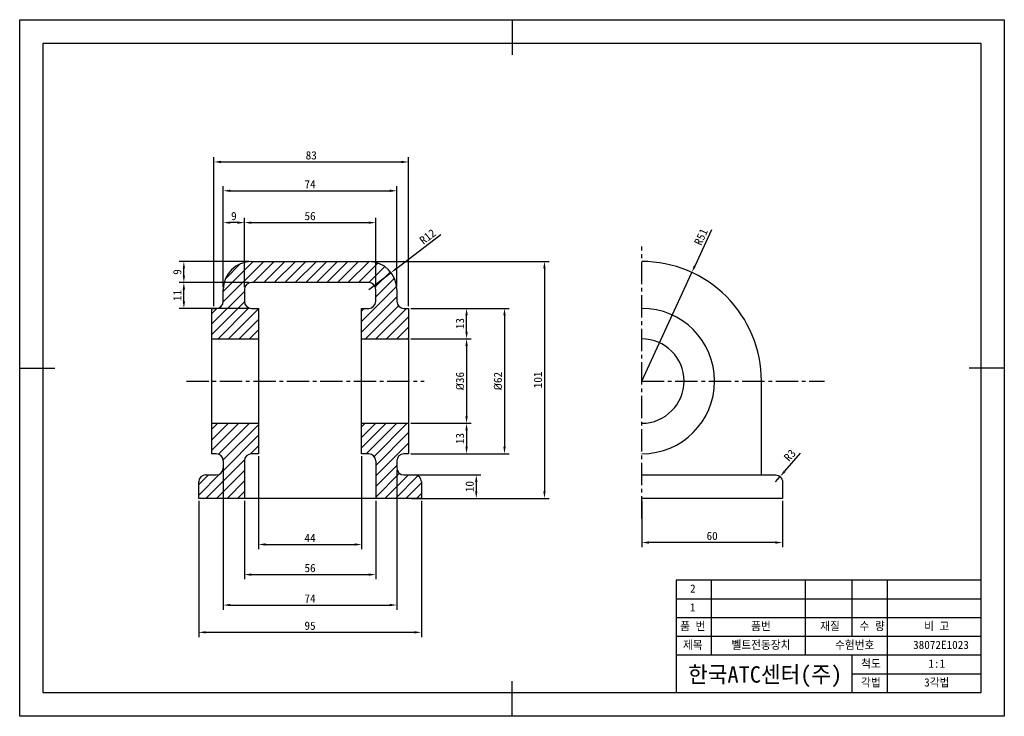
# Model space of a CAD drawing. Header units: millimetres. Extents: x -442 to 420, y 0 to 300.
# Tile 2 of 2: x 0 to 420, y 0 to 297. Entities that reach past the tile are written whole.
import ezdxf
from ezdxf.enums import TextEntityAlignment as Align

# ---------------------------------------------------------------- set-up
doc = ezdxf.new("R2010")
doc.units = ezdxf.units.MM
doc.header["$LTSCALE"] = 0.5
doc.linetypes.add('CENTER2', pattern=[28.575, 19.05, -3.175, 3.175, -3.175])
for name, color, linetype in [('문자', 2, 'Continuous'), ('외형선', 3, 'Continuous'), ('중심선', 1, 'CENTER2')]:
    doc.layers.add(name, color=color, linetype=linetype)
doc.layers.add('해치 (ISO)', color=7, linetype='Continuous', lineweight=25)
doc.dimstyles.new('ISO-25', dxfattribs={"dimtxt": 3.5, "dimasz": 3, "dimexe": 2, "dimexo": 1, "dimgap": 1, "dimtad": 1, "dimdsep": 46, "dimtxsty": 'Standard', "dimcen": 0, "dimclrt": 2, "dimazin": 2, "dimtfac": 1, "dimtmove": 0, "dimatfit": 3, "dimfxl": 1, "dimtfill": 1, "dimarcsym": 0})

# ---------------------------------------------------------------- blocks, each defined once
blk = doc.blocks.new('*D14')
at = {"layer": 'Defpoints', "color": 0, "transparency": 16777216}
for p in [(165.86, 236.35), (82.86, 173.93), (165.86, 173.93)]:
    blk.add_point(p, dxfattribs=at)
at = {"layer": '문자', "color": 0, "lineweight": -2, "transparency": 16777216}
for p, q in [((82.86, 174.93), (82.86, 238.35)), ((85.86, 236.35), (162.86, 236.35)), ((165.86, 174.93), (165.86, 238.35))]:
    blk.add_line(p, q, dxfattribs=at)
at = {"layer": '문자', "color": 0, "transparency": 16777216}
for points in [[(85.86, 236.85), (85.86, 235.85), (82.86, 236.35)], [(162.86, 236.85), (162.86, 235.85), (165.86, 236.35)]]:
    blk.add_solid(points, dxfattribs=at)
at = {"layer": '문자', "color": 2, "transparency": 16777216, "insert": (124.36, 239.14), "char_height": 3.5, "attachment_point": 5, "bg_fill": 3, "box_fill_scale": 1.1, "bg_fill_color": 256, "bg_fill_true_color": 13158600, "bg_fill_transparency": 0}
blk.add_mtext('83', dxfattribs=at)
blk = doc.blocks.new('_DotSmall')
at = {"color": 0, "linetype": 'ByBlock', "const_width": 0.5}
blk.add_lwpolyline([(-0.0625, 0, 1), (0.0625, 0, 1)], format="xyb", close=True, dxfattribs=at)
blk = doc.blocks.new('*D16')
at = {"layer": 'Defpoints', "color": 0, "transparency": 16777216}
for p in [(160.86, 224.05), (86.86, 181.93), (160.86, 181.93)]:
    blk.add_point(p, dxfattribs=at)
at = {"layer": '문자', "color": 0, "lineweight": -2, "transparency": 16777216}
for p, q in [((86.86, 182.93), (86.86, 226.05)), ((89.86, 224.05), (157.86, 224.05)), ((160.86, 182.93), (160.86, 226.05))]:
    blk.add_line(p, q, dxfattribs=at)
at = {"layer": '문자', "color": 0, "transparency": 16777216}
for points in [[(89.86, 224.55), (89.86, 223.55), (86.86, 224.05)], [(157.86, 224.55), (157.86, 223.55), (160.86, 224.05)]]:
    blk.add_solid(points, dxfattribs=at)
at = {"layer": '문자', "color": 2, "transparency": 16777216, "insert": (123.86, 226.85), "char_height": 3.5, "attachment_point": 5, "bg_fill": 3, "box_fill_scale": 1.1, "bg_fill_color": 256, "bg_fill_true_color": 13158600, "bg_fill_transparency": 0}
blk.add_mtext('74', dxfattribs=at)
blk = doc.blocks.new('*D17')
at = {"layer": 'Defpoints', "color": 0, "transparency": 16777216}
for p in [(286.71, 189.25), (265.37, 142.93)]:
    blk.add_point(p, dxfattribs=at)
at = {"layer": '문자', "color": 0, "lineweight": -2, "transparency": 16777216}
for p, q in [((295.06, 207.36), (287.97, 191.97)), ((265.37, 142.93), (286.71, 189.25))]:
    blk.add_line(p, q, dxfattribs=at)
at = {"layer": '문자', "color": 0, "transparency": 16777216}
blk.add_solid([(287.51, 192.18), (288.42, 191.76), (286.71, 189.25)], dxfattribs=at)
at = {"layer": '문자', "color": 2, "transparency": 16777216, "insert": (290.62, 204.42), "char_height": 3.5, "attachment_point": 5, "rotation": 65.2661, "bg_fill": 3, "box_fill_scale": 1.1, "bg_fill_color": 256, "bg_fill_true_color": 13158600, "bg_fill_transparency": 0}
blk.add_mtext('R51', dxfattribs=at)
blk = doc.blocks.new('*D18')
at = {"layer": 'Defpoints', "color": 0, "transparency": 16777216}
for p in [(165.86, 160.93), (165.86, 124.93), (190.62, 124.93)]:
    blk.add_point(p, dxfattribs=at)
at = {"layer": '문자', "color": 0, "lineweight": -2, "transparency": 16777216}
for p, q in [((166.86, 160.93), (192.62, 160.93)), ((190.62, 157.93), (190.62, 127.93)), ((166.86, 124.93), (192.62, 124.93))]:
    blk.add_line(p, q, dxfattribs=at)
at = {"layer": '문자', "color": 0, "transparency": 16777216}
for points in [[(190.12, 157.93), (191.12, 157.93), (190.62, 160.93)], [(190.12, 127.93), (191.12, 127.93), (190.62, 124.93)]]:
    blk.add_solid(points, dxfattribs=at)
at = {"layer": '문자', "color": 2, "transparency": 16777216, "insert": (187.83, 142.93), "char_height": 3.5, "attachment_point": 5, "rotation": 90, "bg_fill": 3, "box_fill_scale": 1.1, "bg_fill_color": 256, "bg_fill_true_color": 13158600, "bg_fill_transparency": 0}
blk.add_mtext('{\\fISOCPEUR|b0|i0|c0|p34;%%C}36', dxfattribs=at)
blk = doc.blocks.new('*D19')
at = {"layer": 'Defpoints', "color": 0, "transparency": 16777216}
for p in [(165.86, 173.93), (165.86, 111.93), (206.81, 111.93)]:
    blk.add_point(p, dxfattribs=at)
at = {"layer": '문자', "color": 0, "lineweight": -2, "transparency": 16777216}
for p, q in [((166.86, 173.93), (208.81, 173.93)), ((206.81, 170.93), (206.81, 114.93)), ((166.86, 111.93), (208.81, 111.93))]:
    blk.add_line(p, q, dxfattribs=at)
at = {"layer": '문자', "color": 0, "transparency": 16777216}
for points in [[(206.31, 170.93), (207.31, 170.93), (206.81, 173.93)], [(206.31, 114.93), (207.31, 114.93), (206.81, 111.93)]]:
    blk.add_solid(points, dxfattribs=at)
at = {"layer": '문자', "color": 2, "transparency": 16777216, "insert": (204.02, 142.93), "char_height": 3.5, "attachment_point": 5, "rotation": 90, "bg_fill": 3, "box_fill_scale": 1.1, "bg_fill_color": 256, "bg_fill_true_color": 13158600, "bg_fill_transparency": 0}
blk.add_mtext('{\\fISOCPEUR|b0|i0|c0|p34;%%C}62', dxfattribs=at)
blk = doc.blocks.new('*D20')
at = {"layer": 'Defpoints', "color": 0, "transparency": 16777216}
for p in [(76.36, 92.93), (171.36, 92.93), (171.36, 35.8)]:
    blk.add_point(p, dxfattribs=at)
at = {"layer": '문자', "color": 0, "lineweight": -2, "transparency": 16777216}
for p, q in [((76.36, 91.93), (76.36, 33.8)), ((171.36, 91.93), (171.36, 33.8)), ((79.36, 35.8), (168.36, 35.8))]:
    blk.add_line(p, q, dxfattribs=at)
at = {"layer": '문자', "color": 0, "transparency": 16777216}
for points in [[(79.36, 36.3), (79.36, 35.3), (76.36, 35.8)], [(168.36, 36.3), (168.36, 35.3), (171.36, 35.8)]]:
    blk.add_solid(points, dxfattribs=at)
at = {"layer": '문자', "color": 2, "transparency": 16777216, "insert": (123.86, 38.59), "char_height": 3.5, "attachment_point": 5, "bg_fill": 3, "box_fill_scale": 1.1, "bg_fill_color": 256, "bg_fill_true_color": 13158600, "bg_fill_transparency": 0}
blk.add_mtext('95', dxfattribs=at)
blk = doc.blocks.new('*D21')
at = {"layer": 'Defpoints', "color": 0, "transparency": 16777216}
for p in [(95.86, 92.93), (151.86, 92.93), (151.86, 60.41)]:
    blk.add_point(p, dxfattribs=at)
at = {"layer": '문자', "color": 0, "lineweight": -2, "transparency": 16777216}
for p, q in [((95.86, 91.93), (95.86, 58.41)), ((151.86, 91.93), (151.86, 58.41)), ((98.86, 60.41), (148.86, 60.41))]:
    blk.add_line(p, q, dxfattribs=at)
at = {"layer": '문자', "color": 0, "transparency": 16777216}
for points in [[(98.86, 60.91), (98.86, 59.91), (95.86, 60.41)], [(148.86, 60.91), (148.86, 59.91), (151.86, 60.41)]]:
    blk.add_solid(points, dxfattribs=at)
at = {"layer": '문자', "color": 2, "transparency": 16777216, "insert": (123.86, 63.2), "char_height": 3.5, "attachment_point": 5, "bg_fill": 3, "box_fill_scale": 1.1, "bg_fill_color": 256, "bg_fill_true_color": 13158600, "bg_fill_transparency": 0}
blk.add_mtext('56', dxfattribs=at)
blk = doc.blocks.new('*D22')
at = {"layer": 'Defpoints', "color": 0, "transparency": 16777216}
for p in [(158.42, 189.18), (148.86, 181.93)]:
    blk.add_point(p, dxfattribs=at)
at = {"layer": '문자', "color": 0, "lineweight": -2, "transparency": 16777216}
for p, q in [((179.66, 205.3), (160.81, 190.99)), ((148.86, 181.93), (158.42, 189.18))]:
    blk.add_line(p, q, dxfattribs=at)
at = {"layer": '문자', "color": 0, "transparency": 16777216}
blk.add_solid([(160.51, 191.39), (161.11, 190.6), (158.42, 189.18)], dxfattribs=at)
at = {"layer": '문자', "color": 2, "transparency": 16777216, "insert": (174.01, 204.53), "char_height": 3.5, "attachment_point": 5, "rotation": 37.1956, "bg_fill": 3, "box_fill_scale": 1.1, "bg_fill_color": 256, "bg_fill_true_color": 13158600, "bg_fill_transparency": 0}
blk.add_mtext('R12', dxfattribs=at)
blk = doc.blocks.new('*D25')
at = {"layer": 'Defpoints', "color": 0, "transparency": 16777216}
for p in [(166.11, 102.93), (166.11, 92.93), (194.76, 92.93)]:
    blk.add_point(p, dxfattribs=at)
at = {"layer": '문자', "color": 0, "lineweight": -2, "transparency": 16777216}
for p, q in [((167.11, 102.93), (196.76, 102.93)), ((194.76, 99.93), (194.76, 95.93)), ((167.11, 92.93), (196.76, 92.93))]:
    blk.add_line(p, q, dxfattribs=at)
at = {"layer": '문자', "color": 0, "transparency": 16777216}
for points in [[(194.26, 99.93), (195.26, 99.93), (194.76, 102.93)], [(194.26, 95.93), (195.26, 95.93), (194.76, 92.93)]]:
    blk.add_solid(points, dxfattribs=at)
at = {"layer": '문자', "color": 2, "transparency": 16777216, "insert": (191.96, 97.93), "char_height": 3.5, "attachment_point": 5, "rotation": 90, "bg_fill": 3, "box_fill_scale": 1.1, "bg_fill_color": 256, "bg_fill_true_color": 13158600, "bg_fill_transparency": 0}
blk.add_mtext('10', dxfattribs=at)
blk = doc.blocks.new('*D26')
at = {"layer": 'Defpoints', "color": 0, "transparency": 16777216}
for p in [(324.34, 102.19), (322.37, 99.93)]:
    blk.add_point(p, dxfattribs=at)
at = {"layer": '해치 (ISO)', "color": 0, "lineweight": -2, "transparency": 16777216}
for p, q in [((332.98, 112.15), (326.3, 104.46)), ((322.37, 99.93), (324.34, 102.19))]:
    blk.add_line(p, q, dxfattribs=at)
at = {"layer": '해치 (ISO)', "color": 0, "transparency": 16777216}
blk.add_solid([(325.93, 104.78), (326.68, 104.13), (324.34, 102.19)], dxfattribs=at)
at = {"layer": '해치 (ISO)', "color": 2, "transparency": 16777216, "insert": (328.51, 111.27), "char_height": 3.5, "attachment_point": 5, "rotation": 49.056, "bg_fill": 3, "box_fill_scale": 1.1, "bg_fill_color": 256, "bg_fill_true_color": 13158600, "bg_fill_transparency": 0}
blk.add_mtext('R3', dxfattribs=at)
blk = doc.blocks.new('*D27')
at = {"layer": 'Defpoints', "color": 0, "transparency": 16777216}
for p in [(165.86, 173.93), (190.62, 173.93), (165.86, 160.93)]:
    blk.add_point(p, dxfattribs=at)
at = {"layer": '문자', "color": 0, "lineweight": -2, "transparency": 16777216}
for p, q in [((166.86, 173.93), (192.62, 173.93)), ((190.62, 163.93), (190.62, 170.93)), ((166.86, 160.93), (192.62, 160.93))]:
    blk.add_line(p, q, dxfattribs=at)
at = {"layer": '문자', "color": 0, "transparency": 16777216}
for points in [[(190.12, 170.93), (191.12, 170.93), (190.62, 173.93)], [(190.12, 163.93), (191.12, 163.93), (190.62, 160.93)]]:
    blk.add_solid(points, dxfattribs=at)
at = {"layer": '문자', "color": 2, "transparency": 16777216, "insert": (187.83, 167.43), "char_height": 3.5, "attachment_point": 5, "rotation": 90, "bg_fill": 3, "box_fill_scale": 1.1, "bg_fill_color": 256, "bg_fill_true_color": 13158600, "bg_fill_transparency": 0}
blk.add_mtext('13', dxfattribs=at)
blk = doc.blocks.new('*D28')
at = {"layer": 'Defpoints', "color": 0, "transparency": 16777216}
for p in [(101.86, 111.93), (145.86, 111.93), (145.86, 73.25)]:
    blk.add_point(p, dxfattribs=at)
at = {"layer": '문자', "color": 0, "lineweight": -2, "transparency": 16777216}
for p, q in [((101.86, 110.93), (101.86, 71.25)), ((145.86, 110.93), (145.86, 71.25)), ((104.86, 73.25), (142.86, 73.25))]:
    blk.add_line(p, q, dxfattribs=at)
at = {"layer": '문자', "color": 0, "transparency": 16777216}
for points in [[(104.86, 73.75), (104.86, 72.75), (101.86, 73.25)], [(142.86, 73.75), (142.86, 72.75), (145.86, 73.25)]]:
    blk.add_solid(points, dxfattribs=at)
at = {"layer": '문자', "color": 2, "transparency": 16777216, "insert": (123.86, 76.04), "char_height": 3.5, "attachment_point": 5, "bg_fill": 3, "box_fill_scale": 1.1, "bg_fill_color": 256, "bg_fill_true_color": 13158600, "bg_fill_transparency": 0}
blk.add_mtext('44', dxfattribs=at)
blk = doc.blocks.new('*D29')
at = {"layer": 'Defpoints', "color": 0, "transparency": 16777216}
for p in [(165.86, 124.93), (165.86, 111.93), (190.62, 111.93)]:
    blk.add_point(p, dxfattribs=at)
at = {"layer": '문자', "color": 0, "lineweight": -2, "transparency": 16777216}
for p, q in [((166.86, 124.93), (192.62, 124.93)), ((190.62, 121.93), (190.62, 114.93)), ((166.86, 111.93), (192.62, 111.93))]:
    blk.add_line(p, q, dxfattribs=at)
at = {"layer": '문자', "color": 0, "transparency": 16777216}
for points in [[(190.12, 121.93), (191.12, 121.93), (190.62, 124.93)], [(190.12, 114.93), (191.12, 114.93), (190.62, 111.93)]]:
    blk.add_solid(points, dxfattribs=at)
at = {"layer": '문자', "color": 2, "transparency": 16777216, "insert": (187.83, 118.43), "char_height": 3.5, "attachment_point": 5, "rotation": 90, "bg_fill": 3, "box_fill_scale": 1.1, "bg_fill_color": 256, "bg_fill_true_color": 13158600, "bg_fill_transparency": 0}
blk.add_mtext('13', dxfattribs=at)
blk = doc.blocks.new('*D30')
at = {"layer": 'Defpoints', "color": 0, "transparency": 16777216}
for p in [(151.86, 210.47), (95.86, 181.93), (151.86, 181.93)]:
    blk.add_point(p, dxfattribs=at)
at = {"layer": '문자', "color": 0, "lineweight": -2, "transparency": 16777216}
for p, q in [((95.86, 182.93), (95.86, 212.47)), ((98.86, 210.47), (148.86, 210.47)), ((151.86, 182.93), (151.86, 212.47))]:
    blk.add_line(p, q, dxfattribs=at)
at = {"layer": '문자', "color": 0, "transparency": 16777216}
for points in [[(98.86, 210.97), (98.86, 209.97), (95.86, 210.47)], [(148.86, 210.97), (148.86, 209.97), (151.86, 210.47)]]:
    blk.add_solid(points, dxfattribs=at)
at = {"layer": '문자', "color": 2, "transparency": 16777216, "insert": (123.86, 213.26), "char_height": 3.5, "attachment_point": 5, "bg_fill": 3, "box_fill_scale": 1.1, "bg_fill_color": 256, "bg_fill_true_color": 13158600, "bg_fill_transparency": 0}
blk.add_mtext('56', dxfattribs=at)
blk = doc.blocks.new('*D31')
at = {"layer": 'Defpoints', "color": 0, "transparency": 16777216}
for p in [(86.86, 210.47), (86.86, 181.93), (95.86, 181.93)]:
    blk.add_point(p, dxfattribs=at)
at = {"layer": '문자', "color": 0, "lineweight": -2, "transparency": 16777216}
for p, q in [((86.86, 182.93), (86.86, 212.47)), ((92.86, 210.47), (89.86, 210.47)), ((95.86, 182.93), (95.86, 212.47))]:
    blk.add_line(p, q, dxfattribs=at)
at = {"layer": '문자', "color": 0, "transparency": 16777216}
for points in [[(89.86, 210.97), (89.86, 209.97), (86.86, 210.47)], [(92.86, 210.97), (92.86, 209.97), (95.86, 210.47)]]:
    blk.add_solid(points, dxfattribs=at)
at = {"layer": '문자', "color": 2, "transparency": 16777216, "insert": (91.36, 213.26), "char_height": 3.5, "attachment_point": 5, "bg_fill": 3, "box_fill_scale": 1.1, "bg_fill_color": 256, "bg_fill_true_color": 13158600, "bg_fill_transparency": 0}
blk.add_mtext('9', dxfattribs=at)
blk = doc.blocks.new('*D32')
at = {"layer": 'Defpoints', "color": 0, "transparency": 16777216}
for p in [(70.03, 184.93), (98.86, 184.93), (98.86, 173.93)]:
    blk.add_point(p, dxfattribs=at)
at = {"layer": '문자', "color": 0, "lineweight": -2, "transparency": 16777216}
for p, q in [((97.86, 184.93), (68.03, 184.93)), ((70.03, 176.93), (70.03, 181.93)), ((97.86, 173.93), (68.03, 173.93))]:
    blk.add_line(p, q, dxfattribs=at)
at = {"layer": '문자', "color": 0, "transparency": 16777216}
for points in [[(69.53, 181.93), (70.53, 181.93), (70.03, 184.93)], [(69.53, 176.93), (70.53, 176.93), (70.03, 173.93)]]:
    blk.add_solid(points, dxfattribs=at)
at = {"layer": '문자', "color": 2, "transparency": 16777216, "insert": (67.23, 179.43), "char_height": 3.5, "attachment_point": 5, "rotation": 90, "bg_fill": 3, "box_fill_scale": 1.1, "bg_fill_color": 256, "bg_fill_true_color": 13158600, "bg_fill_transparency": 0}
blk.add_mtext('11', dxfattribs=at)
blk = doc.blocks.new('*D33')
at = {"layer": 'Defpoints', "color": 0, "transparency": 16777216}
for p in [(70.03, 193.93), (98.86, 193.93), (98.86, 184.93)]:
    blk.add_point(p, dxfattribs=at)
at = {"layer": '문자', "color": 0, "lineweight": -2, "transparency": 16777216}
for p, q in [((97.86, 193.93), (68.03, 193.93)), ((70.03, 187.93), (70.03, 190.93)), ((97.86, 184.93), (68.03, 184.93))]:
    blk.add_line(p, q, dxfattribs=at)
at = {"layer": '문자', "color": 0, "transparency": 16777216}
for points in [[(69.53, 190.93), (70.53, 190.93), (70.03, 193.93)], [(69.53, 187.93), (70.53, 187.93), (70.03, 184.93)]]:
    blk.add_solid(points, dxfattribs=at)
at = {"layer": '문자', "color": 2, "transparency": 16777216, "insert": (67.23, 189.43), "char_height": 3.5, "attachment_point": 5, "rotation": 90, "bg_fill": 3, "box_fill_scale": 1.1, "bg_fill_color": 256, "bg_fill_true_color": 13158600, "bg_fill_transparency": 0}
blk.add_mtext('9', dxfattribs=at)
blk = doc.blocks.new('*D34')
at = {"layer": 'Defpoints', "color": 0, "transparency": 16777216}
for p in [(148.86, 193.93), (166.11, 92.93), (223.84, 92.93)]:
    blk.add_point(p, dxfattribs=at)
at = {"layer": '문자', "color": 0, "lineweight": -2, "transparency": 16777216}
for p, q in [((149.86, 193.93), (225.84, 193.93)), ((223.84, 190.93), (223.84, 95.93)), ((167.11, 92.93), (225.84, 92.93))]:
    blk.add_line(p, q, dxfattribs=at)
at = {"layer": '문자', "color": 0, "transparency": 16777216}
for points in [[(223.34, 190.93), (224.34, 190.93), (223.84, 193.93)], [(223.34, 95.93), (224.34, 95.93), (223.84, 92.93)]]:
    blk.add_solid(points, dxfattribs=at)
at = {"layer": '문자', "color": 2, "transparency": 16777216, "insert": (221.04, 143.43), "char_height": 3.5, "attachment_point": 5, "rotation": 90, "bg_fill": 3, "box_fill_scale": 1.1, "bg_fill_color": 256, "bg_fill_true_color": 13158600, "bg_fill_transparency": 0}
blk.add_mtext('101', dxfattribs=at)
blk = doc.blocks.new('*D35')
at = {"layer": 'Defpoints', "color": 0, "transparency": 16777216}
for p in [(86.86, 107.43), (160.86, 105.93), (160.86, 47.44)]:
    blk.add_point(p, dxfattribs=at)
at = {"layer": '문자', "color": 0, "lineweight": -2, "transparency": 16777216}
for p, q in [((86.86, 106.43), (86.86, 45.44)), ((160.86, 104.93), (160.86, 45.44)), ((89.86, 47.44), (157.86, 47.44))]:
    blk.add_line(p, q, dxfattribs=at)
at = {"layer": '문자', "color": 0, "transparency": 16777216}
for points in [[(89.86, 47.94), (89.86, 46.94), (86.86, 47.44)], [(157.86, 47.94), (157.86, 46.94), (160.86, 47.44)]]:
    blk.add_solid(points, dxfattribs=at)
at = {"layer": '문자', "color": 2, "transparency": 16777216, "insert": (123.86, 50.23), "char_height": 3.5, "attachment_point": 5, "bg_fill": 3, "box_fill_scale": 1.1, "bg_fill_color": 256, "bg_fill_true_color": 13158600, "bg_fill_transparency": 0}
blk.add_mtext('74', dxfattribs=at)
blk = doc.blocks.new('*D36')
at = {"layer": 'Defpoints', "color": 0, "transparency": 16777216}
for p in [(265.37, 92.93), (325.37, 92.93), (265.37, 74.08)]:
    blk.add_point(p, dxfattribs=at)
at = {"layer": '문자', "color": 0, "lineweight": -2, "transparency": 16777216}
for p, q in [((265.37, 91.93), (265.37, 72.08)), ((325.37, 91.93), (325.37, 72.08)), ((322.37, 74.08), (268.37, 74.08))]:
    blk.add_line(p, q, dxfattribs=at)
at = {"layer": '문자', "color": 0, "transparency": 16777216}
for points in [[(268.37, 74.58), (268.37, 73.58), (265.37, 74.08)], [(322.37, 74.58), (322.37, 73.58), (325.37, 74.08)]]:
    blk.add_solid(points, dxfattribs=at)
at = {"layer": '문자', "color": 2, "transparency": 16777216, "insert": (295.37, 76.88), "char_height": 3.5, "attachment_point": 5, "bg_fill": 3, "box_fill_scale": 1.1, "bg_fill_color": 256, "bg_fill_true_color": 13158600, "bg_fill_transparency": 0}
blk.add_mtext('60', dxfattribs=at)

msp = doc.modelspace()

# ---------------------------------------------------------------- hatches: boundary and pattern name
at = {"layer": '해치 (ISO)'}
h = msp.add_hatch(dxfattribs=at)
h.set_pattern_fill('ANSI31', color=256)
h.paths.add_polyline_path([(165.86, 173.925), (163.86, 173.925, -0.4142136), (160.86, 176.925), (160.86, 181.925, 0.4142136), (148.86, 193.925), (98.86, 193.925, 0.4142136), (86.86, 181.925), (86.86, 176.925, -0.4142136), (83.86, 173.925), (81.86, 173.925), (81.86, 160.925), (101.86, 160.925), (101.86, 173.925), (98.86, 173.925, -0.4142136), (95.86, 176.925), (95.86, 181.925, -0.4142136), (98.86, 184.925), (148.86, 184.925, -0.4142136), (151.86, 181.925), (151.86, 176.925, -0.4142136), (148.86, 173.925), (145.86, 173.925), (145.86, 160.925), (165.86, 160.925)])
h.paths.add_polyline_path([(165.86, 124.925), (145.86, 124.925), (145.86, 111.925), (148.86, 111.925, -0.4142136), (151.86, 108.925), (151.86, 92.925), (171.36, 92.925), (171.36, 99.925, 0.4142136), (168.36, 102.925), (163.86, 102.925, -0.4142136), (160.86, 105.925), (160.86, 108.925, -0.4142136), (163.86, 111.925), (165.86, 111.925)])
h.paths.add_polyline_path([(101.86, 124.925), (81.86, 124.925), (81.86, 111.925), (83.86, 111.925, -0.4142136), (86.86, 108.925), (86.86, 105.925, -0.4142136), (83.86, 102.925), (79.36, 102.925, 0.4142136), (76.36, 99.925), (76.36, 92.925), (95.86, 92.925), (95.86, 108.925, -0.4142136), (98.86, 111.925), (101.86, 111.925)])

# ---------------------------------------------------------------- linework, layer by layer
for p, q in [((0, 297), (420, 297)), ((0, 0), (0, 297)), ((210, 297), (210, 282)), ((420, 297), (420, 0)), ((10, 287), (410, 287)), ((10, 10), (10, 287)), ((410, 287), (410, 10)), ((0, 148.5), (15, 148.5)), ((420, 148.5), (405, 148.5)), ((280, 58), (280, 10)), ((410, 58), (280, 58)), ((295, 58), (295, 26)), ((335, 58), (335, 26)), ((355, 58), (355, 34)), ((370, 58), (370, 10)), ((410, 50), (280, 50)), ((410, 42), (280, 42)), ((410, 34), (280, 34)), ((410, 26), (280, 26)), ((355, 26), (355, 10)), ((410, 18), (355, 18)), ((210, 0), (210, 15)), ((410, 10), (10, 10)), ((420, 0), (0, 0))]:
    msp.add_line(p, q)
at = {"layer": '외형선'}
for p, q in [((98.86, 193.925), (148.86, 193.925)), ((148.86, 184.925), (98.86, 184.925)), ((86.86, 176.925), (86.86, 181.925)), ((95.86, 181.925), (95.86, 176.925)), ((151.86, 176.925), (151.86, 181.925)), ((160.86, 181.925), (160.86, 176.925)), ((81.86, 173.925), (83.86, 173.925)), ((81.86, 173.925), (81.86, 111.925)), ((98.86, 173.925), (101.86, 173.925)), ((101.86, 173.925), (101.86, 111.925)), ((145.86, 173.925), (148.86, 173.925)), ((145.86, 111.925), (145.86, 173.925)), ((163.86, 173.925), (165.86, 173.925)), ((165.86, 173.925), (165.86, 111.925)), ((81.86, 160.925), (101.86, 160.925)), ((145.86, 160.925), (165.86, 160.925)), ((81.86, 124.925), (101.86, 124.925)), ((145.86, 124.925), (165.86, 124.925)), ((83.86, 111.925), (81.86, 111.925)), ((101.86, 111.925), (98.86, 111.925)), ((148.86, 111.925), (145.86, 111.925)), ((165.86, 111.925), (163.86, 111.925)), ((86.86, 108.925), (86.86, 105.925)), ((95.86, 108.925), (95.86, 92.925)), ((151.86, 108.925), (151.86, 92.925)), ((160.86, 108.925), (160.86, 105.925)), ((79.36, 102.925), (83.86, 102.925)), ((163.86, 102.925), (168.36, 102.925)), ((76.36, 92.925), (76.36, 99.925)), ((171.36, 99.925), (171.36, 92.925)), ((171.36, 92.925), (76.36, 92.925))]:
    msp.add_line(p, q, dxfattribs=at)
for points in [[(316.373, 102.925), (316.373, 142.925, 0.4142136), (265.373, 193.925)], [(265.373, 102.925), (322.373, 102.925, -0.4142136), (325.373, 99.925), (325.373, 92.925), (265.373, 92.925)]]:
    msp.add_lwpolyline(points, format="xyb", dxfattribs=at)
for centre, radius, start, end in [((98.86, 181.925), 12, 90, 180), ((148.86, 181.925), 12, 0, 90), ((98.86, 181.925), 3, 90, 180), ((148.86, 181.925), 3, 0, 90), ((83.86, 176.925), 3, 270, 0), ((98.86, 176.925), 3, 180, 270), ((148.86, 176.925), 3, 270, 0), ((163.86, 176.925), 3, 180, 270), ((265.373, 142.925), 31, 270, 90), ((265.373, 142.925), 18, 270, 90), ((83.86, 108.925), 3, 0, 90), ((98.86, 108.925), 3, 90, 180), ((148.86, 108.925), 3, 0, 90), ((163.86, 108.925), 3, 90, 180), ((83.86, 105.925), 3, 270, 0), ((163.86, 105.925), 3, 180, 270), ((79.36, 99.925), 3, 90, 180), ((168.36, 99.925), 3, 0, 90)]:
    msp.add_arc(centre, radius, start, end, dxfattribs=at)
at = {"layer": '중심선'}
for p, q in [((265.373, 84.268), (265.373, 200.328)), ((265.373, 142.925), (343.261, 142.925))]:
    msp.add_line(p, q, dxfattribs=at)

# ---------------------------------------------------------------- texts
for s, height, p in [('2', 3.5, (287.129, 54.452)), ('1', 3.5, (287.129, 46.452)), ('품 번', 3.5, (287.129, 38.452)), ('품번', 3.5, (316.192, 38.452)), ('재질', 3.5, (345.645, 38.452)), ('수 량', 3.5, (363.614, 38.452)), ('비 고', 3.5, (391.192, 38.452)), ('제목', 3.5, (287.129, 30.452)), ('벨트전동장치', 3.5, (316.192, 30.452)), ('수험번호', 3.5, (356.192, 30.452)), ('38072E1023', 3.5, (392.99, 30.452)), ('한국ATC센터(주)', 7, (317.994, 17.838)), ('척도', 3.5, (363.106, 22.452)), ('척도', 3.5, (363.106, 22.452)), ('1:1', 3.5, (391.192, 22.452)), ('각법', 3.5, (363.106, 14.452)), ('3각법', 3.5, (391.192, 14.452))]:
    msp.add_text(s, height=height).set_placement(p, align=Align.MIDDLE_CENTER)

# ---------------------------------------------------------------- next in the draw order: dimensions: what is measured, and where the dimension line sits
at = {"layer": '문자'}
for base, p1, p2, picture, middle in [((165.86, 236.348), (82.86, 173.925), (165.86, 173.925), '*D14', (124.36, 239.143)), ((171.36, 35.798), (76.36, 92.925), (171.36, 92.925), '*D20', (123.86, 38.592)), ((265.373, 74.082), (325.373, 92.925), (265.373, 92.925), '*D36', (295.373, 76.876))]:
    dim = msp.add_linear_dim(base=base, p1=p1, p2=p2, dimstyle='ISO-25', override={"dimldrblk": 'DotSmall'}, dxfattribs=at)
    dim.commit()
    dim.dimension.update_dxf_attribs({"geometry": picture, "text_midpoint": middle})
dim = msp.add_radius_dim(center=(265.373, 142.925), mpoint=(286.712, 189.247), dimstyle='ISO-25', override={"dimldrblk": 'DotSmall'}, dxfattribs=at)
dim.commit()
dim.dimension.update_dxf_attribs({"geometry": '*D17', "text_midpoint": (293.163, 203.25), "dimtype": 164})
dim = msp.add_linear_dim(base=(190.625, 124.925), p1=(165.86, 160.925), p2=(165.86, 124.925), angle=90, text='{\\fISOCPEUR|b0|i0|c0|p34;%%C}<>', dimstyle='ISO-25', override={"dimldrblk": 'DotSmall'}, dxfattribs=at)
dim.commit()
dim.dimension.update_dxf_attribs({"geometry": '*D18', "text_midpoint": (187.83, 142.925)})
at = {"layer": '해치 (ISO)'}
dim = msp.add_radius_dim(center=(322.373, 99.925), mpoint=(324.339, 102.191), dimstyle='ISO-25', override={"dimldrblk": 'DotSmall'}, dxfattribs=at)
dim.commit()
dim.dimension.update_dxf_attribs({"geometry": '*D26', "text_midpoint": (328.512, 111.272)})

# ---------------------------------------------------------------- next in the draw order: dimensions: what is measured, and where the dimension line sits
at = {"layer": '문자'}
for base, p1, p2, picture, middle in [((160.86, 224.051), (86.86, 181.925), (160.86, 181.925), '*D16', (123.86, 226.85)), ((151.86, 60.405), (95.86, 92.925), (151.86, 92.925), '*D21', (123.86, 63.2))]:
    dim = msp.add_linear_dim(base=base, p1=p1, p2=p2, dimstyle='ISO-25', override={"dimldrblk": 'DotSmall'}, dxfattribs=at)
    dim.commit()
    dim.dimension.update_dxf_attribs({"geometry": picture, "text_midpoint": middle})
dim = msp.add_linear_dim(base=(206.815, 111.925), p1=(165.86, 173.925), p2=(165.86, 111.925), angle=90, text='{\\fISOCPEUR|b0|i0|c0|p34;%%C}<>', dimstyle='ISO-25', override={"dimldrblk": 'DotSmall'}, dxfattribs=at)
dim.commit()
dim.dimension.update_dxf_attribs({"geometry": '*D19', "text_midpoint": (204.021, 142.925)})
dim = msp.add_linear_dim(base=(194.757, 92.925), p1=(166.11, 102.925), p2=(166.11, 92.925), angle=90, dimstyle='ISO-25', override={"dimldrblk": 'DotSmall'}, dxfattribs=at)
dim.commit()
dim.dimension.update_dxf_attribs({"geometry": '*D25', "text_midpoint": (191.959, 97.925)})

# ---------------------------------------------------------------- next in the draw order: linework, layer by layer
at = {"layer": '중심선'}
msp.add_line((71.091, 142.925), (172.47, 142.925), dxfattribs=at)

# ---------------------------------------------------------------- next in the draw order: dimensions: what is measured, and where the dimension line sits
at = {"layer": '문자'}
dim = msp.add_radius_dim(center=(148.86, 181.925), mpoint=(158.419, 189.18), dimstyle='ISO-25', override={"dimldrblk": 'DotSmall'}, dxfattribs=at)
dim.commit()
dim.dimension.update_dxf_attribs({"geometry": '*D22', "text_midpoint": (175.704, 202.298), "dimtype": 164})
for base, p1, p2, angle, picture, middle in [((190.625, 173.925), (165.86, 160.925), (165.86, 173.925), 90, '*D27', (187.826, 167.425)), ((190.625, 111.925), (165.86, 124.925), (165.86, 111.925), 270, '*D29', (187.826, 118.425))]:
    dim = msp.add_linear_dim(base=base, p1=p1, p2=p2, angle=angle, dimstyle='ISO-25', override={"dimldrblk": 'DotSmall'}, dxfattribs=at)
    dim.commit()
    dim.dimension.update_dxf_attribs({"geometry": picture, "text_midpoint": middle})
dim = msp.add_linear_dim(base=(145.86, 73.247), p1=(101.86, 111.925), p2=(145.86, 111.925), dimstyle='ISO-25', override={"dimldrblk": 'DotSmall'}, dxfattribs=at)
dim.commit()
dim.dimension.update_dxf_attribs({"geometry": '*D28', "text_midpoint": (123.86, 76.044)})

# ---------------------------------------------------------------- next in the draw order: dimensions: what is measured, and where the dimension line sits
dim = msp.add_linear_dim(base=(151.86, 210.469), p1=(95.86, 181.925), p2=(151.86, 181.925), dimstyle='ISO-25', override={"dimldrblk": 'DotSmall'}, dxfattribs=at)
dim.commit()
dim.dimension.update_dxf_attribs({"geometry": '*D30', "text_midpoint": (123.86, 213.263)})

# ---------------------------------------------------------------- next in the draw order: dimensions: what is measured, and where the dimension line sits
dim = msp.add_linear_dim(base=(86.86, 210.469), p1=(95.86, 181.925), p2=(86.86, 181.925), dimstyle='ISO-25', override={"dimldrblk": 'DotSmall'}, dxfattribs=at)
dim.commit()
dim.dimension.update_dxf_attribs({"geometry": '*D31', "text_midpoint": (91.36, 213.263)})
dim = msp.add_linear_dim(base=(223.835, 92.925), p1=(148.86, 193.925), p2=(166.11, 92.925), angle=90, dimstyle='ISO-25', override={"dimldrblk": 'DotSmall'}, dxfattribs=at)
dim.commit()
dim.dimension.update_dxf_attribs({"geometry": '*D34', "text_midpoint": (221.036, 143.425)})

# ---------------------------------------------------------------- next in the draw order: dimensions: what is measured, and where the dimension line sits
dim = msp.add_linear_dim(base=(70.026, 184.925), p1=(98.86, 173.925), p2=(98.86, 184.925), angle=90, dimstyle='ISO-25', override={"dimldrblk": 'DotSmall'}, dxfattribs=at)
dim.commit()
dim.dimension.update_dxf_attribs({"geometry": '*D32', "text_midpoint": (67.227, 179.425)})
dim = msp.add_linear_dim(base=(160.86, 47.436), p1=(86.86, 107.425), p2=(160.86, 105.925), dimstyle='ISO-25', override={"dimldrblk": 'DotSmall'}, dxfattribs=at)
dim.commit()
dim.dimension.update_dxf_attribs({"geometry": '*D35', "text_midpoint": (123.86, 50.235)})

# ---------------------------------------------------------------- next in the draw order: dimensions: what is measured, and where the dimension line sits
dim = msp.add_linear_dim(base=(70.026, 193.925), p1=(98.86, 184.925), p2=(98.86, 193.925), angle=90, dimstyle='ISO-25', override={"dimldrblk": 'DotSmall'}, dxfattribs=at)
dim.commit()
dim.dimension.update_dxf_attribs({"geometry": '*D33', "text_midpoint": (67.232, 189.425)})

doc.saveas('drawing.dxf')
